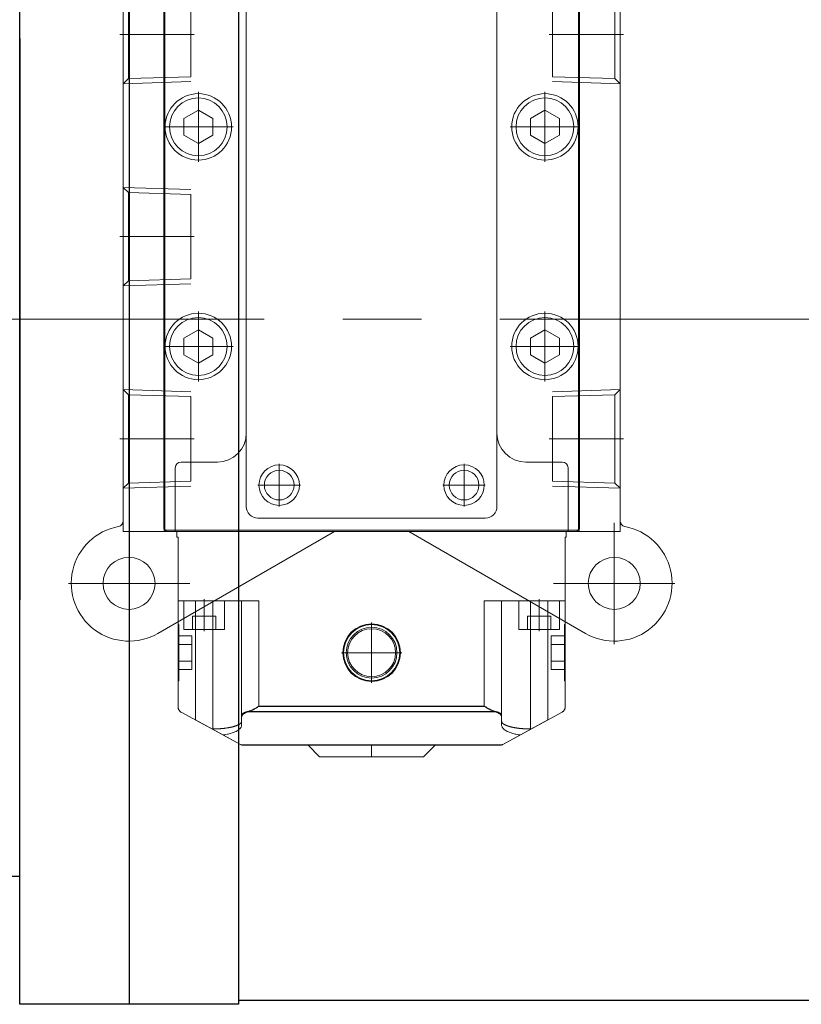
# Model space of a CAD drawing. Header units: millimetres. Extents: x 7142 to 9542, y -6624 to -4933.
# Tile 14 of 16: x 8252 to 8441, y -5678 to -5440. Entities that reach past the tile are written whole.
import ezdxf

# ---------------------------------------------------------------- set-up
doc = ezdxf.new("R2010")
doc.units = ezdxf.units.MM
doc.header["$MEASUREMENT"] = 0
doc.linetypes.add('CENTER', pattern=[50.8, 31.75, -6.35, 6.35, -6.35])
for name, color, linetype, lineweight in [('图层1', 7, 'Continuous', 25), ('图层2', 3, 'CENTER', 13), ('图层7', 4, 'Continuous', 15)]:
    doc.layers.add(name, color=color, linetype=linetype, lineweight=lineweight)

# ---------------------------------------------------------------- blocks, each defined once
blk = doc.blocks.new('VPA4150-10')
at = {"layer": '图层7'}
for p, q in [((4012.131, -1222.057), (4012.131, -1220.957)), ((4007.631, -1221.007), (4006.631, -1222.007)), ((4007.631, -1221.007), (4016.631, -1221.007)), ((4017.631, -1222.007), (4016.631, -1221.007)), ((4000.769, -1222.068), (3995.642, -1224.865)), ((3996.881, -1224.189), (4000.769, -1222.068)), ((4000.838, -1222.037), (4023.425, -1222.037)), ((4000.88, -1222.024), (4023.383, -1222.024)), ((4001.009, -1222.007), (4023.254, -1222.007)), ((4023.493, -1222.068), (4027.381, -1224.189)), ((4023.493, -1222.068), (4028.621, -1224.865)), ((3998.381, -1223.407), (3998.315, -1223.407)), ((3998.381, -1223.371), (3998.381, -1232.007)), ((3998.381, -1223.407), (3998.381, -1234.507)), ((4025.881, -1223.371), (4025.881, -1232.007)), ((4025.948, -1223.407), (4025.881, -1223.407)), ((4025.881, -1223.407), (4025.881, -1234.507)), ((3996.881, -1224.189), (3996.881, -1234.507)), ((3996.881, -1224.189), (3996.881, -1232.007)), ((4000.881, -1223.734), (4000.881, -1234.507)), ((4023.381, -1223.734), (4023.381, -1234.507)), ((4027.381, -1224.189), (4027.381, -1234.507)), ((4027.381, -1224.189), (4027.381, -1232.007)), ((4001.394, -1224.908), (4022.869, -1224.908)), ((4001.444, -1224.887), (4022.819, -1224.887)), ((3995.381, -1225.304), (3995.381, -1240.007)), ((3995.381, -1232.687), (3995.381, -1225.304)), ((4002.381, -1225.357), (4021.881, -1225.357)), ((4002.381, -1234.507), (4002.381, -1225.357)), ((4002.381, -1225.391), (4021.881, -1225.391)), ((4002.381, -1234.507), (4002.381, -1225.391)), ((4021.881, -1234.507), (4021.881, -1225.357)), ((4021.881, -1234.507), (4021.881, -1225.391)), ((4028.881, -1240.007), (4028.881, -1225.304)), ((4028.881, -1232.687), (4028.881, -1225.304)), ((3995.431, -1227.575), (3995.381, -1227.575)), ((3995.431, -1232.439), (3995.431, -1227.575)), ((4012.131, -1232.626), (4012.131, -1227.388)), ((4028.881, -1227.575), (4028.831, -1227.575)), ((4028.831, -1232.439), (4028.831, -1227.575)), ((3995.431, -1228.564), (3996.581, -1228.564)), ((3996.581, -1228.564), (3996.581, -1231.451)), ((4028.831, -1228.564), (4027.681, -1228.564)), ((4027.681, -1228.564), (4027.681, -1231.451)), ((3995.431, -1229.285), (3996.581, -1229.285)), ((4028.831, -1229.285), (4027.681, -1229.285)), ((3995.379, -1230.007), (3995.434, -1230.007)), ((4014.751, -1230.007), (4009.512, -1230.007)), ((4028.884, -1230.007), (4028.829, -1230.007)), ((3991.131, -1241.257), (3991.131, -1230.757)), ((3995.431, -1230.729), (3996.581, -1230.729)), ((4028.831, -1230.729), (4027.681, -1230.729)), ((4033.131, -1241.257), (4033.131, -1230.757)), ((3993.631, -1231.677), (4008.925, -1240.507)), ((3995.431, -1231.451), (3996.581, -1231.451)), ((3995.881, -1232.007), (3995.881, -1234.507)), ((3995.881, -1232.007), (3995.881, -1232.976)), ((3995.881, -1232.007), (3999.381, -1232.007)), ((3996.631, -1232.007), (3996.631, -1233.157)), ((3997.631, -1234.632), (3997.631, -1231.882)), ((3997.631, -1232.007), (3997.631, -1233.157)), ((3998.631, -1232.007), (3998.631, -1233.157)), ((3999.381, -1234.507), (3999.381, -1232.007)), ((4015.337, -1240.507), (4030.631, -1231.677)), ((4024.881, -1232.007), (4024.881, -1234.507)), ((4024.881, -1232.007), (4028.381, -1232.007)), ((4025.631, -1232.007), (4025.631, -1233.157)), ((4026.631, -1234.632), (4026.631, -1231.882)), ((4026.631, -1232.007), (4026.631, -1233.157)), ((4027.631, -1232.007), (4027.631, -1233.157)), ((4028.831, -1231.451), (4027.681, -1231.451)), ((4028.381, -1234.507), (4028.381, -1232.007)), ((4028.381, -1232.976), (4028.381, -1232.007)), ((3995.381, -1232.439), (3995.431, -1232.439)), ((4028.831, -1232.439), (4028.881, -1232.439)), ((3998.631, -1233.157), (3996.631, -1233.157)), ((4027.631, -1233.157), (4025.631, -1233.157)), ((3995.381, -1234.507), (4002.381, -1234.507)), ((4002.381, -1234.507), (3998.533, -1234.507)), ((4021.881, -1234.507), (4028.881, -1234.507)), ((4025.73, -1234.507), (4021.881, -1234.507)), ((3996.381, -1236.007), (3985.881, -1236.007)), ((4038.381, -1236.007), (4027.881, -1236.007)), ((3990.631, -1240.507), (3990.631, -1291.507)), ((3990.631, -1240.507), (4033.631, -1240.507)), ((3994.381, -1240.507), (3994.131, -1240.757)), ((3994.165, -1240.507), (3994.165, -1291.507)), ((3994.381, -1240.507), (4029.881, -1240.507)), ((3995.131, -1246.007), (3995.131, -1240.507)), ((3995.281, -1240.007), (3995.281, -1240.507)), ((3995.381, -1240.007), (3995.281, -1240.007)), ((4008.925, -1240.507), (4015.337, -1240.507)), ((4028.981, -1240.007), (4028.881, -1240.007)), ((4028.981, -1240.507), (4028.981, -1240.007)), ((4029.131, -1240.507), (4029.131, -1246.007)), ((4030.131, -1240.757), (4029.881, -1240.507)), ((4030.098, -1240.507), (4030.098, -1291.507)), ((4033.631, -1240.507), (4033.631, -1291.507)), ((3990.631, -1241.415), (3990.631, -1290.599)), ((3994.131, -1240.757), (3994.131, -1291.257)), ((3994.231, -1240.607), (3994.231, -1291.407)), ((3994.231, -1240.607), (4030.031, -1240.607)), ((4030.031, -1240.607), (4030.031, -1291.407)), ((4030.131, -1291.257), (4030.131, -1240.757)), ((4033.631, -1241.415), (4033.631, -1290.599)), ((4021.981, -1241.657), (4002.281, -1241.657)), ((4001.281, -1242.657), (4001.281, -1289.357)), ((4004.131, -1246.345), (4004.131, -1242.67)), ((4020.131, -1246.345), (4020.131, -1242.67)), ((4022.981, -1289.357), (4022.981, -1242.657)), ((3991.073, -1244.684), (3990.631, -1244.242)), ((3990.631, -1244.242), (3996.481, -1244.424)), ((3996.481, -1244.852), (3991.073, -1244.684)), ((3991.073, -1252.331), (3991.073, -1244.684)), ((4005.969, -1244.507), (4002.294, -1244.507)), ((4021.969, -1244.507), (4018.294, -1244.507)), ((4033.631, -1244.242), (4027.781, -1244.424)), ((4033.19, -1244.684), (4027.781, -1244.852)), ((4033.631, -1244.242), (4033.19, -1244.684)), ((4033.19, -1252.331), (4033.19, -1244.684)), ((3996.481, -1252.162), (3996.481, -1244.852)), ((4027.781, -1252.162), (4027.781, -1244.852)), ((3998.781, -1246.507), (3995.631, -1246.507)), ((4028.631, -1246.507), (4025.481, -1246.507)), ((3996.774, -1248.507), (3990.339, -1248.507)), ((4033.924, -1248.507), (4027.489, -1248.507)), ((3990.631, -1252.773), (3991.073, -1252.331)), ((3991.073, -1252.331), (3996.481, -1252.162)), ((4027.781, -1252.162), (4033.19, -1252.331)), ((4033.19, -1252.331), (4033.631, -1252.773)), ((3990.631, -1252.773), (3996.481, -1252.59)), ((4033.631, -1252.773), (4027.781, -1252.59)), ((3997.131, -1259.526), (3997.131, -1253.488)), ((4027.131, -1259.526), (4027.131, -1253.488)), ((3997.131, -1255.064), (3995.881, -1255.785)), ((3995.881, -1255.785), (3995.881, -1257.229)), ((3998.381, -1255.785), (3997.131, -1255.064)), ((3998.381, -1257.229), (3998.381, -1255.785)), ((4027.131, -1255.064), (4025.881, -1255.785)), ((4025.881, -1255.785), (4025.881, -1257.229)), ((4028.381, -1255.785), (4027.131, -1255.064)), ((4028.381, -1257.229), (4028.381, -1255.785)), ((4000.15, -1256.507), (3994.113, -1256.507)), ((4030.15, -1256.507), (4024.113, -1256.507)), ((3995.881, -1257.229), (3997.131, -1257.951)), ((3997.131, -1257.951), (3998.381, -1257.229)), ((4025.881, -1257.229), (4027.131, -1257.951)), ((4027.131, -1257.951), (4028.381, -1257.229)), ((3991.073, -1262.184), (3990.631, -1261.742)), ((3990.631, -1261.742), (3996.481, -1261.924)), ((3996.481, -1262.352), (3991.073, -1262.184)), ((3991.073, -1269.831), (3991.073, -1262.184)), ((3996.481, -1269.662), (3996.481, -1262.352)), ((3996.774, -1266.007), (3990.339, -1266.007)), ((3990.631, -1270.273), (3991.073, -1269.831)), ((3990.631, -1270.273), (3996.481, -1270.09)), ((3991.073, -1269.831), (3996.481, -1269.662)), ((3997.131, -1278.526), (3997.131, -1272.488)), ((4027.131, -1278.526), (4027.131, -1272.488)), ((3997.131, -1274.064), (3995.881, -1274.785)), ((3998.381, -1274.785), (3997.131, -1274.064)), ((4027.131, -1274.064), (4025.881, -1274.785)), ((4028.381, -1274.785), (4027.131, -1274.064)), ((4000.15, -1275.507), (3994.113, -1275.507)), ((3995.881, -1274.785), (3995.881, -1276.229)), ((3998.381, -1276.229), (3998.381, -1274.785)), ((4030.15, -1275.507), (4024.113, -1275.507)), ((4025.881, -1274.785), (4025.881, -1276.229)), ((4028.381, -1276.229), (4028.381, -1274.785)), ((3995.881, -1276.229), (3997.131, -1276.951)), ((3997.131, -1276.951), (3998.381, -1276.229)), ((4025.881, -1276.229), (4027.131, -1276.951)), ((4027.131, -1276.951), (4028.381, -1276.229)), ((3991.073, -1279.684), (3990.631, -1279.242)), ((3990.631, -1279.242), (3996.481, -1279.424)), ((3996.481, -1279.852), (3991.073, -1279.684)), ((3991.073, -1287.331), (3991.073, -1279.684)), ((4033.631, -1279.242), (4027.781, -1279.424)), ((4033.19, -1279.684), (4027.781, -1279.852)), ((4033.631, -1279.242), (4033.19, -1279.684)), ((4033.19, -1287.331), (4033.19, -1279.684)), ((3996.481, -1287.162), (3996.481, -1279.852)), ((4027.781, -1287.162), (4027.781, -1279.852)), ((3996.774, -1283.507), (3990.339, -1283.507)), ((4033.924, -1283.507), (4027.489, -1283.507))]:
    blk.add_line(p, q, dxfattribs=at)
for points in [[(4000.769, -1222.068), (4000.772, -1222.067), (4000.778, -1222.064), (4000.784, -1222.06), (4000.787, -1222.059), (4000.79, -1222.058), (4000.796, -1222.055), (4000.802, -1222.052), (4000.808, -1222.049), (4000.814, -1222.047), (4000.82, -1222.044), (4000.823, -1222.043), (4000.827, -1222.042), (4000.833, -1222.039), (4000.839, -1222.037), (4000.845, -1222.035), (4000.851, -1222.033), (4000.858, -1222.031), (4000.861, -1222.03), (4000.864, -1222.029), (4000.87, -1222.027), (4000.877, -1222.025), (4000.88, -1222.024)], [(4000.838, -1222.037), (4000.836, -1222.038), (4000.832, -1222.039), (4000.828, -1222.041), (4000.826, -1222.042), (4000.824, -1222.042), (4000.82, -1222.044), (4000.817, -1222.046), (4000.803, -1222.051), (4000.781, -1222.062), (4000.769, -1222.068)], [(4001.009, -1222.007), (4001.004, -1222.007), (4000.994, -1222.007), (4000.985, -1222.008), (4000.98, -1222.008), (4000.975, -1222.008), (4000.965, -1222.009), (4000.956, -1222.01), (4000.946, -1222.011), (4000.936, -1222.012), (4000.927, -1222.014), (4000.922, -1222.015), (4000.917, -1222.016), (4000.908, -1222.017), (4000.898, -1222.019), (4000.889, -1222.022), (4000.88, -1222.024), (4000.87, -1222.027), (4000.866, -1222.028), (4000.861, -1222.03), (4000.852, -1222.032), (4000.843, -1222.036), (4000.838, -1222.037)], [(4000.88, -1222.024), (4000.901, -1222.019), (4000.944, -1222.011), (4000.987, -1222.008), (4001.009, -1222.007)], [(4023.254, -1222.007), (4023.276, -1222.008), (4023.319, -1222.011), (4023.362, -1222.019), (4023.383, -1222.024)], [(4023.425, -1222.037), (4023.42, -1222.036), (4023.411, -1222.032), (4023.402, -1222.03), (4023.397, -1222.028), (4023.393, -1222.027), (4023.383, -1222.024), (4023.374, -1222.022), (4023.364, -1222.019), (4023.355, -1222.017), (4023.345, -1222.016), (4023.341, -1222.015), (4023.336, -1222.014), (4023.326, -1222.012), (4023.317, -1222.011), (4023.307, -1222.01), (4023.297, -1222.009), (4023.288, -1222.008), (4023.283, -1222.008), (4023.278, -1222.008), (4023.268, -1222.007), (4023.259, -1222.007), (4023.254, -1222.007)], [(4023.383, -1222.024), (4023.386, -1222.025), (4023.392, -1222.027), (4023.399, -1222.029), (4023.402, -1222.03), (4023.405, -1222.031), (4023.411, -1222.033), (4023.418, -1222.035), (4023.424, -1222.037), (4023.43, -1222.039), (4023.436, -1222.042), (4023.439, -1222.043), (4023.442, -1222.044), (4023.449, -1222.047), (4023.455, -1222.049), (4023.461, -1222.052), (4023.467, -1222.055), (4023.473, -1222.058), (4023.476, -1222.059), (4023.479, -1222.06), (4023.485, -1222.064), (4023.49, -1222.067), (4023.493, -1222.068)], [(4023.493, -1222.068), (4023.482, -1222.062), (4023.46, -1222.051), (4023.446, -1222.046), (4023.442, -1222.044), (4023.438, -1222.042), (4023.436, -1222.042), (4023.435, -1222.041), (4023.431, -1222.039), (4023.427, -1222.038), (4023.425, -1222.037)], [(4000.881, -1224.074), (4000.881, -1224.069), (4000.881, -1224.059), (4000.88, -1224.05), (4000.879, -1224.045), (4000.878, -1224.04), (4000.876, -1224.03), (4000.873, -1224.021), (4000.87, -1224.011), (4000.867, -1224.001), (4000.862, -1223.992), (4000.86, -1223.987), (4000.858, -1223.982), (4000.852, -1223.972), (4000.846, -1223.963), (4000.84, -1223.953), (4000.833, -1223.944), (4000.826, -1223.934), (4000.822, -1223.93), (4000.818, -1223.925), (4000.81, -1223.915), (4000.801, -1223.906), (4000.796, -1223.901), (4000.791, -1223.897), (4000.782, -1223.887), (4000.771, -1223.878), (4000.766, -1223.873), (4000.76, -1223.869), (4000.749, -1223.86), (4000.737, -1223.85), (4000.724, -1223.841), (4000.711, -1223.832), (4000.698, -1223.823), (4000.691, -1223.819), (4000.684, -1223.814), (4000.67, -1223.805), (4000.655, -1223.796), (4000.639, -1223.788), (4000.624, -1223.779), (4000.607, -1223.77), (4000.599, -1223.766), (4000.59, -1223.762), (4000.573, -1223.753), (4000.555, -1223.745), (4000.537, -1223.736), (4000.519, -1223.728), (4000.5, -1223.72), (4000.49, -1223.716), (4000.48, -1223.712), (4000.46, -1223.703), (4000.44, -1223.695), (4000.419, -1223.687), (4000.397, -1223.68), (4000.376, -1223.672), (4000.365, -1223.668), (4000.354, -1223.664), (4000.331, -1223.657), (4000.308, -1223.649), (4000.285, -1223.642), (4000.261, -1223.634), (4000.237, -1223.627), (4000.225, -1223.623), (4000.212, -1223.62), (4000.187, -1223.613), (4000.162, -1223.606), (4000.149, -1223.602), (4000.136, -1223.599), (4000.11, -1223.592), (4000.084, -1223.586), (4000.07, -1223.582), (4000.057, -1223.579), (4000.03, -1223.573), (4000.002, -1223.566), (3999.974, -1223.56), (3999.946, -1223.554), (3999.918, -1223.548), (3999.903, -1223.545), (3999.889, -1223.542), (3999.86, -1223.536), (3999.83, -1223.53), (3999.8, -1223.525), (3999.77, -1223.519), (3999.74, -1223.514), (3999.725, -1223.512), (3999.709, -1223.509), (3999.678, -1223.504), (3999.647, -1223.499), (3999.616, -1223.494), (3999.584, -1223.489), (3999.552, -1223.485), (3999.536, -1223.482), (3999.52, -1223.48), (3999.487, -1223.476), (3999.454, -1223.472), (3999.421, -1223.468), (3999.388, -1223.464), (3999.355, -1223.46), (3999.338, -1223.458), (3999.321, -1223.456), (3999.287, -1223.452), (3999.253, -1223.449), (3999.219, -1223.446), (3999.185, -1223.443), (3999.15, -1223.439), (3999.133, -1223.438), (3999.116, -1223.437), (3999.081, -1223.434), (3999.046, -1223.431), (3999.028, -1223.43), (3999.011, -1223.429), (3998.976, -1223.426), (3998.94, -1223.424), (3998.922, -1223.423), (3998.905, -1223.422), (3998.869, -1223.42), (3998.833, -1223.418), (3998.798, -1223.416), (3998.762, -1223.415), (3998.726, -1223.413), (3998.708, -1223.413), (3998.69, -1223.412), (3998.654, -1223.411), (3998.617, -1223.41), (3998.581, -1223.409), (3998.545, -1223.409), (3998.509, -1223.408), (3998.49, -1223.408), (3998.472, -1223.408), (3998.436, -1223.407), (3998.4, -1223.407), (3998.381, -1223.407)], [(3999.272, -1222.885), (3999.285, -1222.887), (3999.311, -1222.891), (3999.337, -1222.894), (3999.35, -1222.896), (3999.363, -1222.898), (3999.388, -1222.902), (3999.414, -1222.906), (3999.502, -1222.922), (3999.649, -1222.951), (3999.721, -1222.967), (3999.791, -1222.984), (3999.926, -1223.02), (4000.054, -1223.059), (4000.175, -1223.101), (4000.287, -1223.146), (4000.391, -1223.194), (4000.44, -1223.219), (4000.486, -1223.244), (4000.572, -1223.296), (4000.648, -1223.351), (4000.713, -1223.407), (4000.769, -1223.464), (4000.813, -1223.523), (4000.831, -1223.553), (4000.846, -1223.583), (4000.869, -1223.643), (4000.88, -1223.704), (4000.881, -1223.734)], [(4023.381, -1223.734), (4023.383, -1223.704), (4023.394, -1223.643), (4023.416, -1223.583), (4023.432, -1223.553), (4023.45, -1223.523), (4023.494, -1223.464), (4023.549, -1223.407), (4023.615, -1223.351), (4023.691, -1223.296), (4023.776, -1223.244), (4023.823, -1223.219), (4023.871, -1223.194), (4023.975, -1223.146), (4024.088, -1223.101), (4024.209, -1223.059), (4024.337, -1223.02), (4024.472, -1222.984), (4024.542, -1222.967), (4024.614, -1222.951), (4024.761, -1222.922), (4024.849, -1222.906), (4024.874, -1222.902), (4024.9, -1222.898), (4024.913, -1222.896), (4024.926, -1222.894), (4024.952, -1222.891), (4024.978, -1222.887), (4024.991, -1222.885)], [(4025.881, -1223.407), (4025.863, -1223.407), (4025.827, -1223.407), (4025.791, -1223.408), (4025.772, -1223.408), (4025.754, -1223.408), (4025.718, -1223.409), (4025.682, -1223.409), (4025.645, -1223.41), (4025.609, -1223.411), (4025.573, -1223.412), (4025.555, -1223.413), (4025.537, -1223.413), (4025.501, -1223.415), (4025.465, -1223.416), (4025.429, -1223.418), (4025.394, -1223.42), (4025.358, -1223.422), (4025.34, -1223.423), (4025.323, -1223.424), (4025.287, -1223.426), (4025.252, -1223.429), (4025.234, -1223.43), (4025.217, -1223.431), (4025.182, -1223.434), (4025.147, -1223.437), (4025.13, -1223.438), (4025.112, -1223.439), (4025.078, -1223.443), (4025.043, -1223.446), (4025.009, -1223.449), (4024.975, -1223.452), (4024.941, -1223.456), (4024.925, -1223.458), (4024.908, -1223.46), (4024.875, -1223.464), (4024.841, -1223.468), (4024.808, -1223.472), (4024.776, -1223.476), (4024.743, -1223.48), (4024.727, -1223.482), (4024.711, -1223.485), (4024.679, -1223.489), (4024.647, -1223.494), (4024.616, -1223.499), (4024.584, -1223.504), (4024.554, -1223.509), (4024.538, -1223.512), (4024.523, -1223.514), (4024.492, -1223.519), (4024.462, -1223.525), (4024.433, -1223.53), (4024.403, -1223.536), (4024.374, -1223.542), (4024.359, -1223.545), (4024.345, -1223.548), (4024.317, -1223.554), (4024.288, -1223.56), (4024.261, -1223.566), (4024.233, -1223.573), (4024.206, -1223.579), (4024.192, -1223.582), (4024.179, -1223.586), (4024.153, -1223.592), (4024.127, -1223.599), (4024.114, -1223.602), (4024.101, -1223.606), (4024.075, -1223.613), (4024.051, -1223.62), (4024.038, -1223.623), (4024.026, -1223.627), (4024.002, -1223.634), (4023.978, -1223.642), (4023.955, -1223.649), (4023.932, -1223.657), (4023.909, -1223.664), (4023.898, -1223.668), (4023.887, -1223.672), (4023.865, -1223.68), (4023.844, -1223.687), (4023.823, -1223.695), (4023.803, -1223.703), (4023.783, -1223.712), (4023.773, -1223.716), (4023.763, -1223.72), (4023.744, -1223.728), (4023.725, -1223.736), (4023.707, -1223.745), (4023.69, -1223.753), (4023.672, -1223.762), (4023.664, -1223.766), (4023.656, -1223.77), (4023.639, -1223.779), (4023.623, -1223.788), (4023.608, -1223.796), (4023.593, -1223.805), (4023.579, -1223.814), (4023.572, -1223.819), (4023.565, -1223.823), (4023.551, -1223.832), (4023.538, -1223.841), (4023.526, -1223.85), (4023.514, -1223.86), (4023.503, -1223.869), (4023.497, -1223.873), (4023.492, -1223.878), (4023.481, -1223.887), (4023.471, -1223.897), (4023.467, -1223.901), (4023.462, -1223.906), (4023.453, -1223.915), (4023.445, -1223.925), (4023.441, -1223.93), (4023.437, -1223.934), (4023.429, -1223.944), (4023.423, -1223.953), (4023.416, -1223.963), (4023.41, -1223.972), (4023.405, -1223.982), (4023.403, -1223.987), (4023.4, -1223.992), (4023.396, -1224.001), (4023.393, -1224.011), (4023.389, -1224.021), (4023.387, -1224.03), (4023.385, -1224.04), (4023.384, -1224.045), (4023.383, -1224.05), (4023.382, -1224.059), (4023.381, -1224.069), (4023.381, -1224.074)], [(3995.381, -1225.304), (3995.382, -1225.29), (3995.383, -1225.263), (3995.386, -1225.236), (3995.388, -1225.222), (3995.391, -1225.208), (3995.397, -1225.181), (3995.405, -1225.153), (3995.414, -1225.126), (3995.425, -1225.099), (3995.438, -1225.073), (3995.445, -1225.06), (3995.452, -1225.047), (3995.468, -1225.022), (3995.486, -1224.998), (3995.506, -1224.974), (3995.527, -1224.951), (3995.55, -1224.93), (3995.562, -1224.92), (3995.574, -1224.91), (3995.6, -1224.891), (3995.628, -1224.873), (3995.642, -1224.865)], [(4000.881, -1224.462), (4000.882, -1224.475), (4000.886, -1224.502), (4000.893, -1224.529), (4000.898, -1224.543), (4000.904, -1224.556), (4000.919, -1224.583), (4000.937, -1224.609), (4000.959, -1224.635), (4000.985, -1224.661), (4001.014, -1224.686), (4001.029, -1224.698), (4001.046, -1224.71), (4001.081, -1224.734), (4001.12, -1224.757), (4001.162, -1224.779), (4001.207, -1224.801), (4001.255, -1224.822), (4001.28, -1224.832), (4001.306, -1224.842), (4001.359, -1224.861), (4001.415, -1224.879), (4001.444, -1224.887)], [(4001.394, -1224.908), (4001.367, -1224.902), (4001.316, -1224.889), (4001.267, -1224.875), (4001.244, -1224.868), (4001.221, -1224.861), (4001.177, -1224.846), (4001.136, -1224.83), (4001.098, -1224.814), (4001.063, -1224.798), (4001.03, -1224.781), (4001.015, -1224.772), (4001.001, -1224.764), (4000.975, -1224.746), (4000.952, -1224.728), (4000.932, -1224.71), (4000.915, -1224.692), (4000.902, -1224.673), (4000.896, -1224.664), (4000.892, -1224.654), (4000.885, -1224.636), (4000.882, -1224.617), (4000.881, -1224.607)], [(4002.381, -1225.391), (4002.353, -1225.375), (4002.297, -1225.343), (4002.24, -1225.31), (4002.211, -1225.293), (4002.183, -1225.277), (4002.125, -1225.244), (4002.067, -1225.212), (4002.01, -1225.18), (4001.952, -1225.149), (4001.895, -1225.118), (4001.867, -1225.104), (4001.839, -1225.089), (4001.783, -1225.061), (4001.727, -1225.034), (4001.673, -1225.009), (4001.62, -1224.985), (4001.567, -1224.964), (4001.541, -1224.954), (4001.516, -1224.945), (4001.466, -1224.928), (4001.417, -1224.914), (4001.394, -1224.908)], [(4001.444, -1224.887), (4001.467, -1224.894), (4001.514, -1224.91), (4001.562, -1224.928), (4001.587, -1224.938), (4001.611, -1224.948), (4001.661, -1224.97), (4001.712, -1224.993), (4001.764, -1225.018), (4001.817, -1225.044), (4001.87, -1225.071), (4001.896, -1225.085), (4001.923, -1225.099), (4001.977, -1225.128), (4002.031, -1225.158), (4002.086, -1225.188), (4002.14, -1225.219), (4002.194, -1225.25), (4002.221, -1225.265), (4002.248, -1225.281), (4002.302, -1225.311), (4002.355, -1225.342), (4002.381, -1225.357)], [(4021.881, -1225.357), (4021.908, -1225.342), (4021.961, -1225.311), (4022.015, -1225.281), (4022.041, -1225.265), (4022.068, -1225.25), (4022.123, -1225.219), (4022.177, -1225.188), (4022.231, -1225.158), (4022.286, -1225.128), (4022.339, -1225.099), (4022.366, -1225.085), (4022.393, -1225.071), (4022.446, -1225.044), (4022.499, -1225.018), (4022.55, -1224.993), (4022.601, -1224.97), (4022.652, -1224.948), (4022.676, -1224.938), (4022.701, -1224.928), (4022.749, -1224.91), (4022.796, -1224.894), (4022.819, -1224.887)], [(4022.869, -1224.908), (4022.845, -1224.914), (4022.797, -1224.928), (4022.747, -1224.945), (4022.721, -1224.954), (4022.696, -1224.964), (4022.643, -1224.985), (4022.59, -1225.009), (4022.535, -1225.034), (4022.48, -1225.061), (4022.424, -1225.089), (4022.396, -1225.104), (4022.368, -1225.118), (4022.311, -1225.149), (4022.253, -1225.18), (4022.195, -1225.212), (4022.138, -1225.244), (4022.08, -1225.277), (4022.051, -1225.293), (4022.023, -1225.31), (4021.966, -1225.343), (4021.909, -1225.375), (4021.881, -1225.391)], [(4022.819, -1224.887), (4022.848, -1224.879), (4022.904, -1224.861), (4022.957, -1224.842), (4022.983, -1224.832), (4023.008, -1224.822), (4023.056, -1224.801), (4023.101, -1224.779), (4023.142, -1224.757), (4023.181, -1224.734), (4023.217, -1224.71), (4023.233, -1224.698), (4023.249, -1224.686), (4023.278, -1224.661), (4023.304, -1224.635), (4023.326, -1224.609), (4023.344, -1224.583), (4023.359, -1224.556), (4023.365, -1224.543), (4023.37, -1224.529), (4023.377, -1224.502), (4023.381, -1224.475), (4023.381, -1224.462)], [(4023.381, -1224.607), (4023.381, -1224.617), (4023.378, -1224.636), (4023.371, -1224.654), (4023.366, -1224.664), (4023.361, -1224.673), (4023.347, -1224.692), (4023.331, -1224.71), (4023.311, -1224.728), (4023.288, -1224.746), (4023.262, -1224.764), (4023.247, -1224.772), (4023.232, -1224.781), (4023.2, -1224.798), (4023.165, -1224.814), (4023.126, -1224.83), (4023.085, -1224.846), (4023.042, -1224.861), (4023.019, -1224.868), (4022.996, -1224.875), (4022.947, -1224.889), (4022.896, -1224.902), (4022.869, -1224.908)], [(4028.621, -1224.865), (4028.635, -1224.873), (4028.663, -1224.891), (4028.689, -1224.91), (4028.701, -1224.92), (4028.713, -1224.93), (4028.736, -1224.951), (4028.757, -1224.974), (4028.777, -1224.998), (4028.794, -1225.022), (4028.81, -1225.047), (4028.818, -1225.06), (4028.825, -1225.073), (4028.838, -1225.099), (4028.849, -1225.126), (4028.858, -1225.153), (4028.866, -1225.181), (4028.872, -1225.208), (4028.875, -1225.222), (4028.877, -1225.236), (4028.88, -1225.263), (4028.881, -1225.29), (4028.881, -1225.304)]]:
    blk.add_lwpolyline(points, dxfattribs=at)
for centre, radius in [((4012.131, -1230.007), 2.494), ((4012.131, -1230.007), 2.432), ((4012.131, -1230.007), 2.195), ((4012.131, -1230.007), 2.076), ((3991.131, -1236.007), 2.25), ((4033.131, -1236.007), 2.25), ((4004.131, -1244.507), 1.75), ((4020.131, -1244.507), 1.75), ((4004.131, -1244.507), 1.286), ((4020.131, -1244.507), 1.286), ((3997.131, -1256.507), 2.875), ((3997.131, -1256.507), 2.5), ((4027.131, -1256.507), 2.875), ((4027.131, -1256.507), 2.5), ((3997.131, -1275.507), 2.875), ((4027.131, -1275.507), 2.875), ((3997.131, -1275.507), 2.5), ((4027.131, -1275.507), 2.5)]:
    blk.add_circle(centre, radius, dxfattribs=at)
for centre, radius, start, end in [((3991.131, -1236.007), 5, 59.99954, 259.52432), ((4033.131, -1236.007), 5, 280.47568, 120.00046), ((3990.131, -1241.415), 0.5, 0, 79.52432), ((4034.131, -1241.415), 0.5, 100.47568, 180), ((4002.281, -1242.657), 1, 90, 180), ((4021.981, -1242.657), 1, 0, 90), ((3995.631, -1246.007), 0.5, 180, 270), ((3998.781, -1249.007), 2.5, 0, 90), ((4025.481, -1249.007), 2.5, 90, 180), ((4028.631, -1246.007), 0.5, 270, 0)]:
    blk.add_arc(centre, radius, start, end, dxfattribs=at)

msp = doc.modelspace()

# ---------------------------------------------------------------- linework, layer by layer
at = {"layer": '图层1'}
for p, q in [((8251.718, -5678.143), (8251.718, -5346.143)), ((8278.218, -5346.143), (8278.218, -5678.143)), ((8304.718, -5346.143), (8304.718, -5678.143)), ((8251.718, -5444.143), (8251.718, -5580.143)), ((8304.718, -5678.143), (8251.718, -5678.143))]:
    msp.add_line(p, q, dxfattribs=at)
at = {"layer": '图层1', "ltscale": 3}
for p, q in [((8251.718, -5647.143), (7643.718, -5647.143)), ((8304.718, -5677.143), (9348.718, -5677.143))]:
    msp.add_line(p, q, dxfattribs=at)
at = {"layer": '图层2', "ltscale": 3}
msp.add_line((7453.718, -5512.143), (9371.718, -5512.143), dxfattribs=at)

# ---------------------------------------------------------------- block references
at = {"layer": '图层7', "xscale": -2.8, "yscale": 2.8, "zscale": 2.8, "rotation": 180}
msp.add_blockref('VPA4150-10', (-2896.95, -9036.963), dxfattribs=at)

doc.saveas('drawing.dxf')
